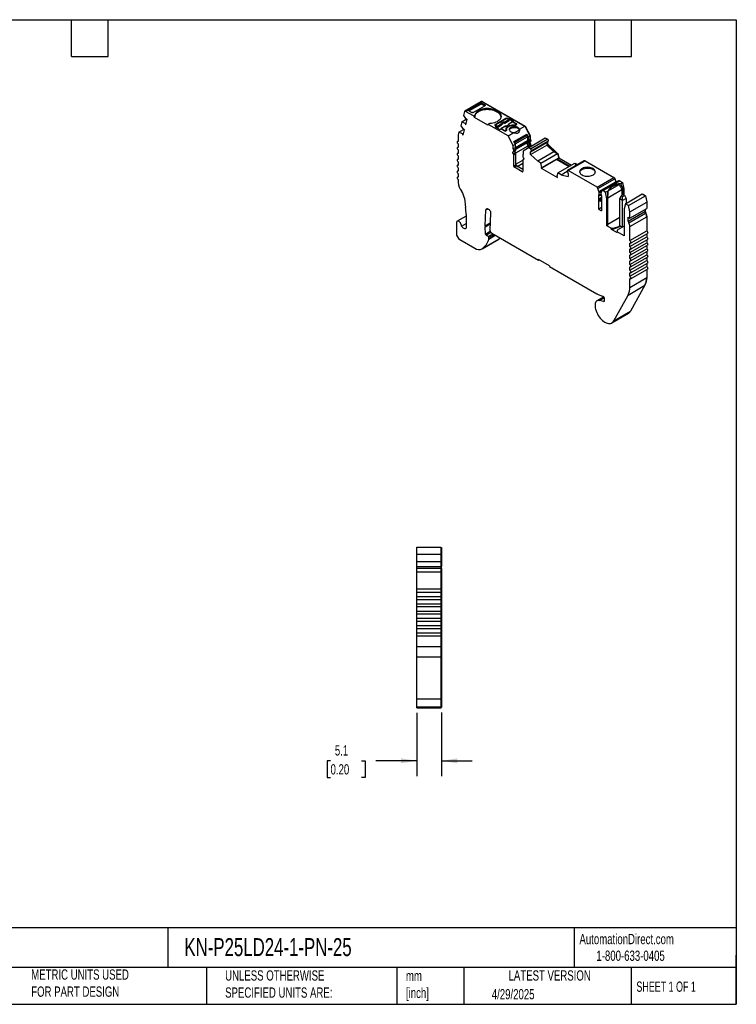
# Model space of a CAD drawing. Header units: millimetres. Extents: x 6 to 273, y 6 to 210.
# Tile 2 of 2: x 125 to 273, y 6 to 210. Entities that reach past the tile are written whole.
import ezdxf

# ---------------------------------------------------------------- set-up
doc = ezdxf.new("R2010")
doc.units = ezdxf.units.MM
doc.linetypes.add('SLD-Solid', pattern=[0])
doc.layers.add('DIMENSIONS', color=140, linetype='SLD-Solid', lineweight=25)
doc.layers.add('TEXT', color=140, linetype='SLD-Solid', lineweight=25)
doc.styles.add('SLDTEXTSTYLE0', font='TXT', dxfattribs={"width": 0.7})
doc.styles.add('SLDTEXTSTYLE1', font='TXT', dxfattribs={"width": 0.65})
doc.dimstyles.new('SLDDIMSTYLE1', dxfattribs={"dimtxt": 2.158008, "dimasz": 3.302, "dimexe": 0, "dimexo": 0.0625, "dimgap": 0.539502, "dimtad": 0, "dimtih": 1, "dimtoh": 1, "dimrnd": 1e-09, "dimzin": 12, "dimdsep": 46, "dimtxsty": 'SLDTEXTSTYLE0', "dimsah": 1, "dimcen": 0.09, "dimadec": 0, "dimazin": 3, "dimtfac": 1, "dimtmove": 0, "dimatfit": 0, "dimfxl": 0, "dimfrac": 2, "dimtolj": 1, "dimtzin": 12, "dimarcsym": 0})

# ---------------------------------------------------------------- blocks, each defined once
blk = doc.blocks.new('_D_3')
at = {"layer": 'DIMENSIONS'}
for p, q in [((207.17, 66.5), (207.17, 53.42)), ((212.22, 66.6), (212.22, 53.42)), ((189.35, 56.6), (188.62, 56.6)), ((188.62, 56.6), (188.62, 53.17)), ((195.76, 56.6), (196.48, 56.6)), ((196.48, 56.6), (196.48, 53.17)), ((207.17, 56.6), (198.68, 56.6)), ((212.22, 56.6), (218.57, 56.6)), ((188.62, 53.17), (189.35, 53.17)), ((196.48, 53.17), (195.76, 53.17))]:
    blk.add_line(p, q, dxfattribs=at)
for points in [[(207.17, 56.6), (203.87, 57.11), (203.87, 56.09)], [(212.22, 56.6), (215.53, 56.09), (215.53, 57.11)]]:
    blk.add_solid(points, dxfattribs=at)
at = {"layer": 'DIMENSIONS', "char_height": 2.117, "attachment_point": 1, "style": 'SLDTEXTSTYLE0'}
for s, insert in [('5.1', (190.24, 59.81)), ('0.20', (189.35, 55.9))]:
    blk.add_mtext(s, dxfattribs=dict(at, insert=insert))

msp = doc.modelspace()

# ---------------------------------------------------------------- linework, layer by layer
for p, q in [((220.494, 192.651), (217.029, 190.651)), ((217.179, 190.636), (220.644, 192.636)), ((220.318, 192.277), (217.908, 190.886)), ((217.908, 190.722), (220.331, 192.121)), ((218.763, 190.392), (221.173, 191.783)), ((220.331, 192.121), (220.318, 192.277)), ((221.174, 191.947), (220.602, 192.277)), ((220.602, 192.277), (220.614, 192.121)), ((220.614, 192.121), (221.186, 191.791)), ((220.644, 192.636), (229.425, 187.567)), ((220.715, 192.596), (220.75, 192.616)), ((220.75, 192.616), (229.5, 187.565)), ((221.186, 191.791), (221.174, 191.947)), ((216.413, 188.479), (217.329, 189.007)), ((216.974, 190.573), (216.761, 189.777)), ((216.761, 189.777), (217.347, 188.982)), ((218.833, 189.682), (217.179, 190.636)), ((217.347, 188.982), (217.388, 188.946)), ((217.388, 188.946), (217.504, 189.012)), ((217.562, 188.961), (217.477, 189.036)), ((217.908, 190.886), (217.896, 190.715)), ((217.908, 190.722), (218.48, 190.392)), ((219.153, 189.866), (218.833, 189.682)), ((218.833, 189.682), (218.974, 189.437)), ((218.974, 189.437), (219.146, 189.535)), ((218.974, 189.437), (221.727, 187.847)), ((225.536, 189.159), (223.309, 187.873)), ((225.607, 189.098), (223.415, 187.832)), ((223.78, 190.622), (223.497, 190.785)), ((223.497, 190.622), (223.497, 190.785)), ((223.497, 190.622), (223.78, 190.458)), ((223.78, 190.458), (223.78, 190.622)), ((225.536, 189.057), (225.536, 189.159)), ((226.035, 189.035), (225.819, 189.159)), ((225.819, 189.159), (225.819, 189.098)), ((225.819, 189.098), (226.108, 188.931)), ((226.247, 189.157), (226.035, 189.035)), ((226.035, 188.973), (226.035, 189.035)), ((226.122, 188.921), (226.247, 188.994)), ((227.195, 188.61), (226.247, 189.157)), ((226.247, 188.994), (226.247, 189.157)), ((226.247, 188.994), (227.054, 188.528)), ((216.413, 188.479), (216.194, 187.66)), ((216.194, 187.66), (216.78, 186.865)), ((217.118, 188.129), (216.413, 188.479)), ((217.118, 188.129), (217.379, 188.279)), ((217.16, 188.092), (217.118, 188.129)), ((217.16, 188.092), (217.36, 188.208)), ((217.175, 187.909), (217.299, 187.98)), ((217.175, 187.909), (217.26, 187.834)), ((217.26, 187.834), (217.562, 188.961)), ((221.727, 187.847), (221.869, 187.929)), ((222.189, 188.114), (221.869, 187.929)), ((221.869, 187.929), (222.025, 187.839)), ((225.961, 185.567), (222.025, 187.839)), ((223.309, 187.873), (223.309, 187.71)), ((223.309, 187.71), (223.371, 187.746)), ((223.309, 187.71), (223.525, 187.585)), ((223.525, 187.585), (223.312, 187.463)), ((223.312, 187.463), (224.261, 186.916)), ((223.371, 187.771), (223.371, 187.674)), ((223.704, 187.543), (223.415, 187.71)), ((223.415, 187.71), (223.415, 187.649)), ((223.454, 187.381), (223.525, 187.422)), ((223.525, 187.422), (223.525, 187.585)), ((223.781, 187.335), (223.525, 187.483)), ((223.704, 187.543), (224.491, 187.998)), ((224.561, 187.882), (223.774, 187.428)), ((223.781, 187.335), (223.774, 187.428)), ((223.781, 187.335), (224.646, 187.835)), ((224.261, 186.916), (224.473, 187.038)), ((224.473, 187.038), (225.218, 186.608)), ((225.278, 187.52), (224.49, 187.065)), ((225.328, 187.515), (224.54, 187.06)), ((225.218, 186.669), (224.54, 187.06)), ((225.32, 188.224), (226.185, 188.723)), ((225.321, 188.477), (226.108, 188.931)), ((225.408, 187.556), (225.382, 187.554)), ((226.178, 188.816), (225.391, 188.361)), ((226.895, 188.453), (226.107, 187.999)), ((226.945, 188.448), (226.157, 187.994)), ((226.178, 188.816), (226.185, 188.723)), ((226.945, 188.448), (227.622, 188.057)), ((226.983, 188.487), (227.195, 188.61)), ((227.728, 188.057), (226.983, 188.487)), ((226.983, 188.426), (226.983, 188.487)), ((227.347, 187.785), (227.347, 187.841)), ((227.516, 187.873), (227.622, 187.934)), ((227.516, 187.873), (227.516, 187.786)), ((227.587, 187.812), (227.728, 187.894)), ((227.622, 187.832), (227.622, 187.934)), ((227.666, 187.858), (227.666, 187.996)), ((227.666, 187.929), (227.728, 187.894)), ((227.728, 187.894), (227.728, 188.057)), ((228.31, 186.923), (229.425, 187.567)), ((229.425, 187.567), (230.491, 185.591)), ((229.444, 187.532), (229.5, 187.565)), ((229.5, 187.565), (230.526, 185.662)), ((215.693, 185.755), (215.693, 184.39)), ((215.847, 186.361), (215.701, 185.814)), ((215.847, 186.361), (216.762, 186.889)), ((216.551, 186.011), (215.847, 186.361)), ((216.551, 186.011), (216.811, 186.162)), ((216.592, 185.975), (216.551, 186.011)), ((216.592, 185.975), (216.792, 186.09)), ((216.608, 185.792), (216.731, 185.863)), ((216.608, 185.792), (216.692, 185.717)), ((216.692, 185.717), (216.994, 186.844)), ((216.78, 186.865), (216.821, 186.828)), ((216.821, 186.828), (216.937, 186.895)), ((216.994, 186.844), (216.91, 186.918)), ((225.218, 186.608), (225.218, 186.669)), ((225.43, 186.669), (225.536, 186.73)), ((225.43, 186.669), (225.43, 186.581)), ((225.501, 186.608), (225.642, 186.689)), ((225.536, 186.628), (225.536, 186.73)), ((225.595, 186.662), (225.595, 186.812)), ((225.68, 186.924), (225.68, 186.761)), ((225.68, 186.761), (225.682, 186.722)), ((225.699, 186.753), (225.699, 186.789)), ((225.961, 185.567), (227.182, 186.272)), ((227.026, 183.591), (225.961, 185.567)), ((227.179, 184.425), (229.831, 185.955)), ((227.259, 186.225), (228.295, 186.824)), ((227.279, 184.239), (229.831, 185.712)), ((227.445, 183.933), (229.996, 185.406)), ((229.831, 185.955), (230.138, 185.387)), ((229.831, 185.712), (229.831, 185.955)), ((229.831, 185.712), (229.996, 185.406)), ((229.996, 185.406), (229.996, 184.647)), ((230.138, 185.387), (230.491, 185.591)), ((230.138, 185.387), (230.138, 184.706)), ((230.166, 183.139), (233.631, 185.139)), ((230.47, 185.629), (230.526, 185.662)), ((230.491, 185.591), (230.491, 184.91)), ((230.491, 184.938), (230.526, 184.958)), ((230.526, 185.662), (230.526, 184.958)), ((233.631, 185.139), (234.069, 184.886)), ((233.733, 185.08), (233.768, 185.101)), ((233.768, 185.101), (234.175, 184.866)), ((215.693, 184.491), (215.543, 184.405)), ((215.693, 183.267), (215.543, 183.18)), ((215.693, 183.9), (215.693, 183.165)), ((227.026, 183.591), (227.486, 183.856)), ((227.026, 182.91), (227.026, 183.591)), ((227.026, 182.91), (227.486, 183.176)), ((227.132, 182.637), (227.592, 182.902)), ((227.486, 183.856), (227.179, 184.425)), ((227.486, 183.197), (229.996, 184.647)), ((227.486, 183.176), (227.486, 183.856)), ((227.551, 182.063), (230.102, 183.536)), ((227.561, 183.048), (230.102, 184.515)), ((227.592, 182.835), (230.102, 184.284)), ((227.592, 182.672), (227.592, 182.902)), ((230.166, 183.139), (229.1, 182.394)), ((230.102, 184.515), (230.102, 184.284)), ((230.102, 183.536), (230.102, 183.095)), ((230.138, 184.706), (230.491, 184.91)), ((230.159, 183.653), (230.512, 183.857)), ((230.604, 182.886), (230.166, 183.139)), ((230.202, 184.111), (230.556, 184.315)), ((230.244, 184.433), (230.597, 184.637)), ((230.244, 184.433), (230.244, 184.203)), ((230.244, 184.203), (230.597, 184.407)), ((230.244, 183.454), (230.597, 183.658)), ((230.244, 183.454), (230.244, 183.184)), ((230.536, 183.829), (230.59, 183.86)), ((230.585, 183.733), (230.633, 183.761)), ((230.588, 184.713), (230.633, 184.739)), ((230.597, 184.637), (230.597, 184.407)), ((230.597, 184.489), (230.633, 184.509)), ((230.597, 184.455), (230.612, 184.463)), ((230.597, 183.658), (230.597, 183.388)), ((230.604, 182.886), (234.069, 184.886)), ((230.604, 182.277), (234.069, 184.277)), ((230.604, 181.704), (233.963, 183.643)), ((230.633, 184.739), (230.633, 184.509)), ((230.633, 183.761), (230.633, 183.409)), ((230.754, 182.391), (234.219, 184.391)), ((230.816, 182.524), (234.281, 184.524)), ((233.963, 183.814), (234.069, 183.875)), ((233.963, 183.814), (233.963, 183.643)), ((233.963, 183.814), (235.922, 181.989)), ((233.963, 183.643), (235.44, 182.268)), ((234.069, 184.277), (234.069, 183.875)), ((234.069, 183.897), (234.104, 183.917)), ((236.028, 182.051), (234.069, 183.875)), ((234.104, 184.325), (234.104, 183.917)), ((234.104, 183.917), (236.123, 182.036)), ((234.131, 184.84), (234.175, 184.866)), ((234.271, 184.6), (234.316, 184.626)), ((215.693, 182.042), (215.543, 181.955)), ((215.693, 182.675), (215.693, 181.94)), ((215.693, 181.45), (215.693, 180.716)), ((227.048, 181.857), (227.507, 182.122)), ((227.091, 182.315), (227.551, 182.58)), ((227.132, 182.407), (227.592, 182.672)), ((227.132, 182.407), (227.132, 182.637)), ((227.132, 181.658), (227.592, 181.924)), ((227.132, 179.338), (227.132, 181.658)), ((227.592, 179.603), (227.592, 181.924)), ((228.994, 181.562), (228.994, 181.332)), ((229.1, 181.725), (229.056, 181.7)), ((229.1, 182.394), (229.1, 181.713)), ((230.604, 181.704), (230.604, 182.277)), ((230.604, 181.704), (232.081, 180.329)), ((235.44, 182.268), (232.081, 180.329)), ((232.725, 179.957), (236.19, 181.957)), ((232.955, 179.054), (236.42, 181.054)), ((235.922, 181.989), (235.44, 182.268)), ((235.922, 181.989), (236.028, 182.051)), ((236.028, 182.051), (236.19, 181.957)), ((236.088, 182.016), (236.123, 182.036)), ((236.102, 180.821), (236.42, 181.005)), ((236.123, 182.036), (236.246, 181.966)), ((236.19, 181.957), (236.42, 181.054)), ((236.195, 181.936), (236.246, 181.966)), ((236.246, 181.966), (236.455, 181.142)), ((236.405, 181.113), (236.455, 181.142)), ((236.42, 181.054), (236.42, 181.005)), ((236.42, 181.005), (236.455, 181.025)), ((239.015, 179.507), (236.42, 181.005)), ((236.455, 181.142), (236.455, 181.025)), ((236.455, 181.025), (239.05, 179.527)), ((215.693, 180.817), (215.543, 180.73)), ((215.693, 179.592), (215.543, 179.506)), ((215.693, 180.226), (215.693, 179.491)), ((215.693, 179.001), (215.693, 178.266)), ((227.132, 179.338), (227.592, 179.603)), ((227.274, 179.093), (227.733, 179.358)), ((228.853, 178.182), (227.274, 179.093)), ((227.592, 179.767), (228.994, 180.576)), ((228.994, 178.631), (227.733, 179.358)), ((227.875, 179.277), (228.994, 179.923)), ((228.994, 180.584), (228.994, 178.263)), ((229.197, 180.768), (229.035, 180.675)), ((229.079, 180.684), (229.188, 180.748)), ((232.725, 179.957), (232.081, 180.329)), ((232.955, 179.054), (232.725, 179.957)), ((232.813, 178.923), (235.96, 180.739)), ((232.813, 179.023), (232.813, 178.923)), ((232.813, 178.923), (236.171, 176.984)), ((232.955, 179.004), (236.102, 180.821)), ((232.955, 179.004), (232.955, 179.054)), ((235.96, 180.739), (238.555, 179.241)), ((235.96, 180.739), (235.96, 180.739)), ((236.102, 180.821), (238.696, 179.323)), ((236.26, 177.916), (239.725, 179.916)), ((241.697, 180.411), (238.232, 178.411)), ((238.382, 178.396), (241.847, 180.396)), ((239.725, 179.916), (239.889, 179.822)), ((239.782, 179.76), (239.889, 179.822)), ((239.782, 179.76), (240.177, 179.533)), ((239.782, 179.76), (240.351, 179.634)), ((239.846, 179.846), (239.881, 179.867)), ((239.881, 179.867), (240.004, 179.796)), ((240.457, 179.695), (239.889, 179.822)), ((241.847, 180.396), (247.788, 176.966)), ((241.918, 180.355), (241.953, 180.376)), ((241.953, 180.376), (247.894, 176.946)), ((215.693, 178.367), (215.543, 178.281)), ((215.693, 177.143), (215.543, 177.056)), ((215.693, 177.776), (215.693, 177.041)), ((228.853, 178.182), (228.994, 178.263)), ((236.26, 177.916), (236.03, 177.278)), ((236.03, 177.278), (236.03, 177.229)), ((236.171, 176.984), (236.171, 177.085)), ((236.906, 177.543), (236.26, 177.916)), ((236.906, 177.543), (238.17, 178.273)), ((236.906, 177.543), (238.382, 177.214)), ((244.323, 174.966), (238.382, 178.396)), ((238.382, 177.786), (238.382, 177.214)), ((244.323, 174.966), (247.788, 176.966)), ((247.85, 176.92), (247.894, 176.946)), ((215.693, 176.551), (215.693, 175.937)), ((244.516, 174.714), (247.98, 176.714)), ((244.714, 174.109), (248.178, 176.109)), ((248.833, 176.291), (245.368, 174.291)), ((245.518, 174.276), (248.983, 176.277)), ((246.651, 174.233), (248.874, 175.517)), ((247.968, 176.747), (248.022, 176.778)), ((247.98, 176.714), (248.178, 176.109)), ((248.022, 176.778), (248.22, 176.173)), ((248.168, 176.142), (248.22, 176.173)), ((248.206, 175.996), (248.247, 176.02)), ((248.247, 176.02), (248.247, 175.953)), ((248.983, 176.277), (249.554, 175.947)), ((249.054, 176.236), (249.089, 176.256)), ((249.089, 176.256), (249.606, 175.958)), ((249.142, 175.709), (249.554, 175.947)), ((249.554, 175.947), (249.838, 174.558)), ((249.557, 175.93), (249.606, 175.958)), ((249.606, 175.958), (249.873, 174.65)), ((216.952, 172.75), (217.215, 170.796)), ((244.714, 174.109), (244.516, 174.714)), ((244.605, 173.398), (244.605, 170.476)), ((244.739, 173.246), (244.864, 173.287)), ((244.747, 173.917), (245.331, 174.255)), ((244.747, 173.307), (244.747, 173.917)), ((244.747, 173.307), (245.127, 173.527)), ((244.871, 173.277), (245.16, 173.444)), ((245.242, 172.852), (244.959, 172.689)), ((245.326, 174.246), (245.128, 173.87)), ((245.242, 173.192), (245.242, 170.108)), ((246.089, 173.947), (245.518, 174.276)), ((246.089, 173.947), (246.6, 174.242)), ((246.373, 172.558), (246.089, 173.947)), ((246.571, 172.814), (249.456, 174.479)), ((249.025, 172.578), (249.328, 173.232)), ((249.732, 173.465), (249.328, 173.232)), ((249.328, 173.232), (249.59, 173.08)), ((249.456, 174.479), (249.456, 173.306)), ((249.59, 173.08), (249.994, 173.313)), ((249.59, 172.252), (249.59, 173.08)), ((249.994, 173.313), (249.732, 173.465)), ((249.736, 174.5), (249.838, 174.558)), ((249.736, 174.5), (249.736, 173.462)), ((249.825, 174.622), (249.873, 174.65)), ((249.838, 174.558), (249.838, 173.404)), ((249.873, 174.65), (249.873, 173.383)), ((249.994, 173.313), (250.298, 172.66)), ((250.191, 171.579), (253.656, 173.579)), ((250.828, 171.211), (254.293, 173.211)), ((253.656, 173.579), (254.293, 173.211)), ((253.781, 173.507), (253.817, 173.527)), ((253.817, 173.527), (254.345, 173.222)), ((254.293, 173.211), (254.568, 171.864)), ((254.296, 173.194), (254.345, 173.222)), ((254.345, 173.222), (254.604, 171.955)), ((244.605, 170.476), (245.242, 170.843)), ((244.959, 172.1), (245.242, 172.263)), ((246.373, 172.558), (246.574, 172.674)), ((246.373, 167.006), (246.373, 172.558)), ((246.574, 167.122), (246.574, 172.674)), ((249.59, 172.252), (249.025, 172.578)), ((249.025, 167.067), (249.025, 172.578)), ((250.298, 172.66), (249.59, 172.252)), ((249.59, 166.781), (249.59, 172.252)), ((250.191, 171.579), (249.909, 170.523)), ((250.828, 171.211), (250.191, 171.579)), ((250.298, 172.66), (250.298, 171.64)), ((251.104, 169.864), (250.828, 171.211)), ((251.104, 169.864), (254.568, 171.864)), ((254.556, 171.927), (254.604, 171.955)), ((254.568, 171.864), (254.568, 170.603)), ((254.568, 170.766), (254.604, 170.786)), ((254.604, 171.955), (254.604, 170.786)), ((217.314, 169.033), (215.462, 167.964)), ((217.314, 169.38), (217.314, 166.538)), ((221.235, 167.021), (221.41, 170.276)), ((221.41, 170.276), (221.844, 170.526)), ((222.363, 169.64), (222.241, 166.134)), ((244.605, 170.476), (245.242, 170.108)), ((249.025, 168.7), (246.574, 167.285)), ((249.909, 170.523), (249.909, 164.965)), ((250.75, 167.99), (254.215, 169.99)), ((250.75, 168.807), (251.104, 168.602)), ((250.75, 167.99), (250.75, 168.807)), ((250.866, 167.621), (254.33, 169.622)), ((251.097, 166.884), (254.561, 168.885)), ((251.104, 168.602), (254.568, 170.603)), ((251.104, 168.602), (251.104, 169.864)), ((254.215, 170.399), (254.215, 169.99)), ((254.215, 170.072), (254.25, 170.092)), ((254.25, 170.419), (254.25, 170.092)), ((254.333, 169.618), (254.389, 169.65)), ((254.558, 168.964), (254.597, 168.987)), ((254.561, 168.885), (254.561, 165.952)), ((254.597, 168.987), (254.597, 165.93)), ((215.306, 167.621), (215.306, 165.416)), ((216.365, 166.955), (217.314, 167.503)), ((221.235, 167.021), (222.293, 167.632)), ((221.235, 166.82), (222.286, 167.426)), ((221.315, 165.31), (221.235, 166.82)), ((246.373, 167.006), (246.574, 167.122)), ((247.257, 166.495), (246.373, 167.006)), ((247.71, 166.495), (248.813, 166.863)), ((248.813, 166.699), (247.71, 166.332)), ((249.909, 166.965), (248.459, 166.128)), ((248.813, 166.863), (249.095, 167.026)), ((249.095, 166.863), (248.813, 166.699)), ((248.813, 166.699), (248.813, 166.863)), ((249.025, 167.189), (248.919, 167.128)), ((249.095, 167.026), (248.919, 167.128)), ((249.095, 166.863), (249.095, 167.026)), ((249.484, 166.72), (249.095, 166.944)), ((251.097, 163.952), (251.097, 166.884)), ((221.315, 165.31), (222.293, 165.874)), ((221.456, 165.075), (222.436, 165.641)), ((221.873, 164.835), (221.456, 165.075)), ((221.873, 164.835), (222.815, 165.378)), ((221.984, 164.29), (223.342, 165.074)), ((222.013, 164.572), (223.113, 165.207)), ((222.241, 166.134), (222.241, 166.102)), ((222.594, 165.506), (232.271, 159.919)), ((247.257, 166.332), (247.257, 166.495)), ((247.257, 166.495), (247.71, 166.495)), ((247.257, 166.332), (248.459, 165.638)), ((247.71, 166.332), (247.257, 166.332)), ((247.71, 166.495), (247.71, 166.332)), ((248.459, 166.128), (248.459, 165.801)), ((248.459, 165.801), (248.459, 165.638)), ((249.909, 164.965), (248.459, 165.801)), ((251.097, 163.952), (254.561, 165.952)), ((251.104, 162.723), (254.568, 164.724)), ((251.254, 163.443), (254.718, 165.444)), ((254.568, 165.357), (254.568, 164.724)), ((254.597, 165.373), (254.597, 164.705)), ((216.013, 164.191), (219.107, 162.405)), ((220.607, 162.257), (224.072, 164.257)), ((220.688, 162.308), (224.153, 164.309)), ((221.984, 164.29), (222.013, 164.572)), ((224.153, 164.309), (224.072, 164.257)), ((224.371, 164.48), (224.153, 164.309)), ((251.104, 161.499), (254.568, 163.499)), ((251.104, 162.723), (251.104, 163.458)), ((251.254, 162.219), (254.718, 164.219)), ((251.254, 160.994), (254.718, 162.994)), ((254.568, 164.132), (254.568, 163.499)), ((254.568, 162.907), (254.568, 162.274)), ((254.597, 164.148), (254.597, 163.48)), ((254.597, 162.924), (254.597, 162.255)), ((251.104, 160.274), (254.568, 162.274)), ((251.104, 161.499), (251.104, 162.233)), ((251.104, 159.049), (254.568, 161.049)), ((251.104, 160.274), (251.104, 161.009)), ((251.254, 159.769), (254.718, 161.769)), ((251.254, 158.544), (254.718, 160.544)), ((254.568, 161.683), (254.568, 161.049)), ((254.597, 161.699), (254.597, 161.031)), ((234.534, 158.776), (232.271, 160.083)), ((232.271, 160.083), (232.271, 159.919)), ((232.271, 159.919), (232.416, 159.999)), ((234.534, 158.776), (234.534, 158.613)), ((234.534, 158.613), (244.305, 152.972)), ((251.104, 157.824), (254.568, 159.824)), ((251.104, 159.049), (251.104, 159.784)), ((251.104, 156.599), (254.568, 158.599)), ((251.104, 157.824), (251.104, 158.559)), ((251.254, 157.319), (254.718, 159.319)), ((254.568, 160.458), (254.568, 159.824)), ((254.568, 159.233), (254.568, 158.599)), ((254.597, 160.474), (254.597, 159.806)), ((254.597, 159.249), (254.597, 158.581)), ((251.104, 156.599), (251.104, 157.334)), ((251.254, 156.094), (254.718, 158.095)), ((254.568, 158.008), (254.568, 156.314)), ((254.597, 158.024), (254.597, 156.164)), ((250.747, 152.732), (254.212, 154.732)), ((251.104, 154.313), (254.568, 156.314)), ((251.104, 154.313), (251.104, 156.109)), ((254.212, 154.732), (251.233, 149.387)), ((254.565, 156.146), (254.597, 156.164)), ((244.41, 152.921), (245.611, 152.436)), ((247.768, 147.387), (250.747, 152.732)), ((243.934, 150.743), (243.934, 150.422)), ((245.705, 152.359), (244.298, 151.546)), ((244.854, 151.596), (245.773, 152.126)), ((245.668, 151.377), (244.854, 151.596)), ((245.668, 151.377), (245.768, 151.435)), ((245.773, 152.18), (245.773, 151.475)), ((247.38, 146.982), (250.845, 148.982)), ((247.768, 147.387), (251.233, 149.387)), ((207.173, 100.717), (212.073, 100.717)), ((207.173, 99.261), (207.173, 100.717)), ((212.073, 100.717), (212.073, 99.261)), ((212.073, 100.617), (212.223, 100.617)), ((212.223, 100.617), (212.223, 99.248)), ((207.173, 99.261), (212.073, 99.261)), ((207.173, 97.717), (207.173, 99.261)), ((207.173, 97.717), (212.073, 97.717)), ((207.173, 96.717), (207.173, 97.717)), ((212.073, 99.261), (212.073, 97.717)), ((212.073, 99.248), (212.223, 99.248)), ((212.073, 97.817), (212.223, 97.817)), ((212.073, 97.717), (212.073, 96.717)), ((212.223, 99.248), (212.223, 97.817)), ((212.223, 97.817), (212.223, 96.717)), ((207.173, 96.717), (212.073, 96.717)), ((207.173, 96.347), (207.173, 96.717)), ((207.173, 96.347), (212.073, 96.347)), ((207.173, 95.608), (207.173, 96.347)), ((207.173, 95.608), (212.073, 95.608)), ((207.173, 92.017), (207.173, 95.608)), ((212.073, 96.717), (212.073, 96.347)), ((212.073, 96.717), (212.223, 96.717)), ((212.073, 96.347), (212.073, 95.608)), ((212.073, 96.273), (212.223, 96.273)), ((212.073, 95.608), (212.073, 92.017)), ((212.073, 95.608), (212.223, 95.608)), ((212.223, 96.273), (212.223, 96.717)), ((212.223, 96.273), (212.223, 95.608)), ((212.223, 95.608), (212.223, 79.905)), ((212.073, 92.017), (207.173, 92.017)), ((207.173, 91.417), (207.173, 92.017)), ((212.073, 92.017), (212.073, 91.417)), ((207.173, 91.417), (212.073, 91.417)), ((207.173, 90.517), (207.173, 91.417)), ((207.173, 90.517), (212.073, 90.517)), ((207.173, 89.917), (207.173, 90.517)), ((207.173, 89.917), (212.073, 89.917)), ((207.173, 89.017), (207.173, 89.917)), ((212.073, 91.417), (212.073, 90.517)), ((212.073, 90.517), (212.073, 89.917)), ((212.073, 89.917), (212.073, 89.017)), ((207.173, 89.017), (212.073, 89.017)), ((207.173, 88.417), (207.173, 89.017)), ((207.173, 88.417), (212.073, 88.417)), ((207.173, 87.517), (207.173, 88.417)), ((207.173, 87.517), (212.073, 87.517)), ((207.173, 86.917), (207.173, 87.517)), ((212.073, 89.017), (212.073, 88.417)), ((212.073, 88.417), (212.073, 87.517)), ((212.073, 87.517), (212.073, 86.917)), ((207.173, 86.917), (212.073, 86.917)), ((207.173, 86.017), (207.173, 86.917)), ((207.173, 86.017), (212.073, 86.017)), ((207.173, 85.417), (207.173, 86.017)), ((207.173, 85.417), (212.073, 85.417)), ((207.173, 84.517), (207.173, 85.417)), ((212.073, 86.917), (212.073, 86.017)), ((212.073, 86.017), (212.073, 85.417)), ((212.073, 85.417), (212.073, 84.517)), ((207.173, 84.517), (212.073, 84.517)), ((207.173, 83.917), (207.173, 84.517)), ((207.173, 83.917), (212.073, 83.917)), ((207.173, 83.017), (207.173, 83.917)), ((212.073, 84.517), (212.073, 83.917)), ((212.073, 83.917), (212.073, 83.017)), ((207.173, 83.017), (212.073, 83.017)), ((207.173, 82.417), (207.173, 83.017)), ((207.173, 82.417), (212.073, 82.417)), ((207.173, 80.217), (207.173, 82.417)), ((212.073, 83.017), (212.073, 82.417)), ((212.073, 82.417), (212.073, 80.217)), ((207.173, 80.217), (212.073, 80.217)), ((207.173, 78.029), (207.173, 80.217)), ((212.073, 80.217), (212.073, 78.029)), ((212.073, 79.905), (212.223, 79.905)), ((212.223, 79.905), (212.223, 78.072)), ((207.173, 78.029), (212.073, 78.029)), ((207.173, 69.377), (207.173, 78.029)), ((212.073, 78.072), (212.223, 78.072)), ((212.073, 78.029), (212.073, 69.377)), ((212.223, 78.072), (212.223, 69.421)), ((207.173, 69.377), (212.073, 69.377)), ((207.173, 67.769), (207.173, 69.377)), ((212.073, 69.421), (212.223, 69.421)), ((212.073, 69.377), (212.073, 67.769)), ((212.223, 69.421), (212.223, 67.869)), ((207.173, 67.769), (212.073, 67.769)), ((207.173, 67.506), (207.173, 67.769)), ((207.173, 67.506), (212.073, 67.506)), ((207.173, 67.506), (212.073, 67.506)), ((212.073, 67.869), (212.223, 67.869)), ((212.073, 67.769), (212.073, 67.506)), ((212.073, 67.606), (212.223, 67.606)), ((212.073, 67.606), (212.223, 67.606)), ((212.223, 67.869), (212.223, 67.606))]:
    msp.add_line(p, q)
at = {"flags": 128}
for points in [[(219.144, 189.581), (219.157, 189.73), (219.214, 189.923), (219.314, 190.109), (219.456, 190.286), (219.637, 190.451), (219.854, 190.6), (220.104, 190.732), (220.382, 190.843), (220.682, 190.932), (221.001, 190.997), (221.331, 191.038), (221.668, 191.053), (222.005, 191.042), (222.337, 191.005), (222.658, 190.944), (222.962, 190.858), (223.243, 190.75), (223.497, 190.622)], [(223.497, 190.785), (223.241, 190.915), (222.957, 191.023), (222.65, 191.109), (222.327, 191.17), (221.992, 191.206), (221.651, 191.216), (221.312, 191.2), (220.979, 191.157), (220.659, 191.089), (220.358, 190.998), (220.08, 190.884), (219.831, 190.749), (219.616, 190.597), (219.437, 190.429), (219.299, 190.25), (219.204, 190.061), (219.153, 189.866)], [(217.179, 190.636), (217.145, 190.653), (217.111, 190.663), (217.079, 190.665), (217.05, 190.66), (217.024, 190.648), (217.003, 190.629), (216.986, 190.604), (216.974, 190.573)], [(223.78, 190.622), (224.005, 190.474), (224.193, 190.31), (224.341, 190.133), (224.448, 189.946), (224.51, 189.752), (224.527, 189.556), (224.498, 189.36), (224.425, 189.168), (224.308, 188.983), (224.149, 188.809), (223.951, 188.649), (223.718, 188.505), (223.454, 188.381), (223.164, 188.278), (222.853, 188.198), (222.526, 188.143), (222.189, 188.114)], [(224.54, 187.06), (224.527, 187.066), (224.515, 187.069), (224.503, 187.069), (224.493, 187.066), (224.484, 187.06), (224.477, 187.051), (224.472, 187.04), (224.472, 187.037)], [(224.491, 187.998), (224.507, 188.091), (224.555, 188.181), (224.632, 188.263), (224.735, 188.336), (224.861, 188.395), (225.004, 188.44), (225.159, 188.467), (225.321, 188.477)], [(224.646, 187.835), (224.643, 187.87), (224.64, 187.898)], [(224.7, 187.911), (224.701, 187.902), (224.701, 187.896)], [(225.214, 188.192), (225.213, 188.2), (225.213, 188.207)], [(225.317, 188.289), (225.319, 188.252), (225.32, 188.224)], [(226.157, 187.994), (226.141, 187.9), (226.093, 187.811), (226.017, 187.728), (225.913, 187.655), (225.788, 187.596), (225.645, 187.552), (225.489, 187.524), (225.328, 187.515)], [(225.593, 186.828), (225.578, 186.979), (225.607, 187.128), (225.679, 187.273), (225.792, 187.409), (225.943, 187.532), (226.127, 187.638), (226.34, 187.726), (226.576, 187.791), (226.827, 187.833), (227.086, 187.849), (227.347, 187.841)], [(225.699, 186.789), (225.68, 186.937), (225.706, 187.084), (225.775, 187.227), (225.885, 187.361), (226.033, 187.482), (226.214, 187.587), (226.424, 187.672), (226.656, 187.735), (226.903, 187.775), (227.158, 187.79), (227.414, 187.78)], [(226.001, 187.898), (226, 187.899), (225.999, 187.901), (225.999, 187.902), (226, 187.902), (226.002, 187.902), (226.005, 187.901)], [(228.31, 186.923), (228.271, 187.046), (228.189, 187.162), (228.067, 187.266), (227.911, 187.353), (227.727, 187.42), (227.523, 187.464), (227.308, 187.482), (227.092, 187.475), (226.882, 187.441), (226.689, 187.384), (226.52, 187.305), (226.383, 187.208), (226.284, 187.096), (226.227, 186.975), (226.214, 186.85), (226.246, 186.726), (226.321, 186.609), (226.437, 186.502), (226.588, 186.412), (226.768, 186.342), (226.969, 186.295), (227.182, 186.272)], [(226.222, 186.795), (226.25, 186.874), (226.329, 186.99), (226.448, 187.095), (226.601, 187.184), (226.783, 187.252), (226.985, 187.298), (227.199, 187.318), (227.415, 187.313), (227.626, 187.282), (227.82, 187.227), (227.991, 187.15), (228.131, 187.054), (228.234, 186.944), (228.295, 186.824)], [(215.693, 184.39), (215.612, 184.418), (215.543, 184.405), (215.497, 184.352), (215.481, 184.267), (215.497, 184.164), (215.543, 184.058), (215.612, 183.966), (215.693, 183.9)], [(215.693, 183.165), (215.612, 183.193), (215.543, 183.18), (215.497, 183.127), (215.481, 183.043), (215.497, 182.94), (215.543, 182.834), (215.612, 182.741), (215.693, 182.675)], [(230.159, 184.102), (230.107, 184.095), (230.066, 184.065), (230.04, 184.016), (230.031, 183.951), (230.04, 183.876), (230.066, 183.797), (230.107, 183.72), (230.159, 183.653)], [(234.072, 184.306), (234.071, 184.3), (234.069, 184.277)], [(215.693, 181.94), (215.612, 181.969), (215.543, 181.955), (215.497, 181.902), (215.481, 181.818), (215.497, 181.715), (215.543, 181.609), (215.612, 181.516), (215.693, 181.45)], [(227.048, 181.857), (226.995, 181.924), (226.955, 182.001), (226.929, 182.08), (226.92, 182.155), (226.929, 182.22), (226.955, 182.269), (226.995, 182.299), (227.048, 182.306)], [(229.079, 181.133), (229.131, 181.066), (229.172, 180.989), (229.197, 180.91), (229.206, 180.835), (229.197, 180.77), (229.172, 180.721), (229.131, 180.692), (229.079, 180.684)], [(215.693, 180.716), (215.612, 180.744), (215.543, 180.73), (215.497, 180.677), (215.481, 180.593), (215.497, 180.49), (215.543, 180.384), (215.612, 180.291), (215.693, 180.226)], [(215.693, 179.491), (215.612, 179.519), (215.543, 179.506), (215.497, 179.453), (215.481, 179.368), (215.497, 179.265), (215.543, 179.159), (215.612, 179.066), (215.693, 179.001)], [(241.229, 177.508), (241.431, 177.409), (241.658, 177.331), (241.904, 177.276), (242.162, 177.244), (242.426, 177.238), (242.689, 177.257), (242.942, 177.3), (243.179, 177.367), (243.394, 177.456), (243.581, 177.564), (243.735, 177.688), (243.851, 177.825), (243.926, 177.971), (243.959, 178.123), (243.948, 178.275), (243.894, 178.424), (243.798, 178.567), (243.662, 178.698), (243.492, 178.814), (243.29, 178.913), (243.063, 178.991), (242.817, 179.046), (242.558, 179.077), (242.294, 179.084), (242.032, 179.065), (241.779, 179.021), (241.541, 178.954), (241.326, 178.866), (241.139, 178.758), (240.986, 178.634), (240.87, 178.497), (240.794, 178.35), (240.762, 178.199), (240.773, 178.047), (240.827, 177.897), (240.923, 177.755), (241.058, 177.624), (241.229, 177.508)], [(240.767, 178.079), (240.794, 178.187), (240.87, 178.333), (240.986, 178.47), (241.139, 178.595), (241.326, 178.702), (241.541, 178.791), (241.779, 178.858), (242.032, 178.902), (242.294, 178.92), (242.558, 178.914), (242.817, 178.883), (243.063, 178.827), (243.29, 178.749), (243.492, 178.651), (243.662, 178.534), (243.798, 178.403), (243.894, 178.261), (243.948, 178.112), (243.954, 178.079)], [(215.693, 178.266), (215.612, 178.294), (215.543, 178.281), (215.497, 178.228), (215.481, 178.143), (215.497, 178.04), (215.543, 177.934), (215.612, 177.842), (215.693, 177.776)], [(215.693, 177.041), (215.612, 177.069), (215.543, 177.056), (215.497, 177.003), (215.481, 176.919), (215.497, 176.816), (215.543, 176.71), (215.612, 176.617), (215.693, 176.551)], [(221.41, 170.276), (221.437, 170.4), (221.494, 170.494), (221.577, 170.551), (221.681, 170.569), (221.799, 170.545), (221.923, 170.481), (222.044, 170.381), (222.155, 170.253), (222.247, 170.105), (222.316, 169.946), (222.355, 169.788), (222.363, 169.64)], [(216.365, 166.955), (216.36, 167.109), (216.323, 167.276), (216.257, 167.446), (216.164, 167.607), (216.052, 167.75), (215.926, 167.867), (215.794, 167.949), (215.666, 167.993), (215.547, 167.995), (215.447, 167.955), (215.37, 167.876), (215.322, 167.762), (215.306, 167.621)], [(216.365, 166.955), (216.476, 166.807), (216.6, 166.68), (216.73, 166.577), (216.863, 166.504), (216.992, 166.462), (217.114, 166.454), (217.222, 166.479), (217.314, 166.538)], [(254.561, 165.952), (254.644, 165.889), (254.715, 165.796), (254.763, 165.69), (254.781, 165.585), (254.765, 165.499), (254.72, 165.444), (254.718, 165.444)], [(254.568, 164.724), (254.65, 164.658), (254.718, 164.565), (254.764, 164.459), (254.781, 164.356), (254.764, 164.272), (254.718, 164.219), (254.718, 164.219)], [(251.104, 163.458), (251.186, 163.43), (251.255, 163.444), (251.301, 163.499), (251.316, 163.585), (251.298, 163.689), (251.25, 163.796), (251.179, 163.889), (251.097, 163.952)], [(251.104, 162.233), (251.185, 162.205), (251.254, 162.219), (251.3, 162.271), (251.316, 162.356), (251.3, 162.459), (251.254, 162.565), (251.185, 162.658), (251.104, 162.723)], [(254.568, 163.499), (254.65, 163.433), (254.718, 163.34), (254.764, 163.234), (254.781, 163.131), (254.764, 163.047), (254.718, 162.994), (254.718, 162.994)], [(251.104, 161.009), (251.185, 160.98), (251.254, 160.994), (251.3, 161.047), (251.316, 161.131), (251.3, 161.234), (251.254, 161.34), (251.185, 161.433), (251.104, 161.499)], [(254.568, 162.274), (254.65, 162.208), (254.718, 162.116), (254.764, 162.01), (254.781, 161.906), (254.764, 161.822), (254.718, 161.769), (254.718, 161.769)], [(254.568, 161.049), (254.65, 160.984), (254.718, 160.891), (254.764, 160.785), (254.781, 160.682), (254.764, 160.597), (254.718, 160.544), (254.718, 160.544)], [(251.104, 159.784), (251.185, 159.756), (251.254, 159.769), (251.3, 159.822), (251.316, 159.906), (251.3, 160.009), (251.254, 160.115), (251.185, 160.208), (251.104, 160.274)], [(251.104, 158.559), (251.185, 158.531), (251.254, 158.544), (251.3, 158.597), (251.316, 158.681), (251.3, 158.785), (251.254, 158.891), (251.185, 158.983), (251.104, 159.049)], [(254.568, 159.824), (254.65, 159.759), (254.718, 159.666), (254.764, 159.56), (254.781, 159.457), (254.764, 159.372), (254.718, 159.319), (254.718, 159.319)], [(254.568, 158.599), (254.65, 158.534), (254.718, 158.441), (254.764, 158.335), (254.781, 158.232), (254.764, 158.148), (254.718, 158.095), (254.718, 158.095)], [(251.104, 157.334), (251.185, 157.306), (251.254, 157.319), (251.3, 157.372), (251.316, 157.457), (251.3, 157.56), (251.254, 157.666), (251.185, 157.759), (251.104, 157.824)], [(251.104, 156.109), (251.185, 156.081), (251.254, 156.094), (251.3, 156.147), (251.316, 156.232), (251.3, 156.335), (251.254, 156.441), (251.185, 156.534), (251.104, 156.599)], [(244.854, 151.596), (244.663, 151.627), (244.486, 151.615), (244.327, 151.562), (244.191, 151.467), (244.081, 151.333), (244, 151.165), (243.951, 150.967), (243.934, 150.743)], [(243.934, 150.422), (243.971, 150.114), (244.039, 149.797), (244.135, 149.474), (244.26, 149.151), (244.41, 148.833), (244.584, 148.525), (244.779, 148.23), (244.992, 147.955), (245.219, 147.703), (245.458, 147.477), (245.705, 147.282), (245.955, 147.121), (246.205, 146.995), (246.451, 146.907), (246.689, 146.859), (246.916, 146.85), (247.128, 146.881), (247.322, 146.952), (247.495, 147.061), (247.645, 147.207), (247.768, 147.387)], [(245.773, 151.475), (245.771, 151.449), (245.765, 151.426), (245.756, 151.407), (245.744, 151.392), (245.728, 151.381), (245.71, 151.375), (245.69, 151.374), (245.668, 151.377)]]:
    msp.add_lwpolyline(points, dxfattribs=at)
for centre, radius, start, end in [((220.556, 192.512), 0.152, 54.67242, 114.01713), ((220.69, 192.53), 0.105, 55.11342, 108.84061), ((217.555, 188.87), 0.183, 115.12624, 155.59989), ((223.226, 189.262), 1.319, 10.37383, 65.14176), ((225.678, 188.886), 0.307, 62.61019, 117.39004), ((225.713, 188.893), 0.231, 62.60968, 117.39033), ((217.701, 188.047), 0.543, 175.18863, 194.67865), ((223.34, 187.792), 0.0873, 110.78234, 249.21697), ((223.438, 187.771), 0.0655, 110.78342, 249.21658), ((223.62, 187.413), 0.155, 5.689, 57.19914), ((224.407, 187.867), 0.155, 5.689, 57.19914), ((224.532, 187.945), 0.118, 336.66803, 18.17485), ((225.202, 187.634), 0.573, 88.8448, 151.14982), ((225.202, 187.621), 0.571, 88.81365, 151.18098), ((224.994, 187.906), 0.5, 49.88215, 58.74261), ((225.299, 187.476), 0.0484, 53.10272, 115.58683), ((225.237, 188.346), 0.155, 5.689, 57.19914), ((226.235, 186.753), 0.662, 133.63367, 169.50468), ((226.128, 187.953), 0.0497, 54.01601, 114.69586), ((226.024, 188.8), 0.155, 5.689, 57.19914), ((226.915, 188.408), 0.0498, 54.01819, 114.67136), ((227.377, 188.139), 0.3, 264.14932, 297.63517), ((227.447, 188.079), 0.301, 263.66395, 297.59721), ((227.599, 187.996), 0.0655, 290.78342, 69.21658), ((227.697, 187.975), 0.0873, 290.78342, 69.21658), ((215.923, 185.757), 0.23, 165.5728, 180.51002), ((217.133, 185.929), 0.543, 175.18863, 194.67865), ((216.988, 186.753), 0.183, 115.12624, 155.59989), ((225.324, 186.874), 0.231, 242.60968, 297.39033), ((225.36, 186.881), 0.307, 242.60968, 297.39033), ((225.501, 186.816), 0.0925, 292.32046, 7.67416), ((225.608, 186.775), 0.0919, 292.11223, 9.11012), ((230.319, 184.723), 0.313, 2.93516, 48.6761), ((226.672, 182.616), 0.46, 2.63929, 39.77207), ((227.132, 182.881), 0.46, 2.63929, 39.77207), ((230.526, 184.004), 0.631, 163.89124, 227.81639), ((229.971, 184.517), 0.132, 358.80812, 78.781), ((229.784, 184.412), 0.46, 2.63929, 39.77207), ((230.16, 184.187), 0.0853, 269.39187, 10.36541), ((229.933, 183.439), 0.311, 2.82615, 43.43124), ((230.782, 184.146), 0.395, 168.79207, 226.95594), ((231.049, 184.292), 0.631, 184.99497, 223.2821), ((230.137, 184.616), 0.46, 2.63929, 39.77207), ((230.286, 183.643), 0.311, 2.82615, 43.43124), ((230.498, 184.396), 0.0995, 305.30553, 6.00656), ((230.477, 183.753), 0.156, 2.82615, 43.43124), ((230.355, 182.497), 0.462, 3.31183, 57.34185), ((230.583, 184.504), 0.0497, 305.30549, 6.00642), ((233.82, 184.497), 0.462, 3.31183, 57.34185), ((234.008, 184.606), 0.309, 3.66321, 57.31744), ((234.135, 184.511), 0.147, 304.97559, 4.81182), ((234.216, 184.62), 0.101, 309.73048, 3.35052), ((227.048, 182.391), 0.0853, 269.39187, 10.36541), ((226.821, 181.643), 0.311, 2.82615, 43.43124), ((227.776, 182.411), 0.395, 168.79207, 226.95594), ((227.281, 181.908), 0.311, 2.82615, 43.43124), ((227.493, 182.662), 0.0995, 305.30553, 6.00656), ((229.124, 181.583), 0.132, 100.54678, 189.25188), ((229.305, 181.347), 0.311, 182.82617, 223.43125), ((230.688, 182.292), 0.0853, 89.39191, 190.36556), ((230.691, 182.504), 0.127, 268.99867, 8.94256), ((227.439, 179.352), 0.307, 182.60547, 237.39446), ((227.899, 179.617), 0.307, 182.60547, 237.39446), ((229.078, 180.599), 0.0853, 89.39189, 190.36549), ((232.851, 178.769), 0.258, 66.27351, 98.43156), ((241.76, 180.277), 0.148, 53.7749, 114.91465), ((241.894, 180.291), 0.104, 54.948, 109.00603), ((228.908, 178.249), 0.0873, 230.79673, 9.21404), ((235.591, 176.658), 0.72, 36.36265, 52.48577), ((238.3, 178.295), 0.13, 50.53352, 187.51657), ((238.639, 178.308), 0.47, 183.58113, 223.34781), ((238.071, 177.771), 0.311, 2.82602, 43.43139), ((247.536, 176.575), 0.466, 17.37948, 57.20936), ((247.726, 176.685), 0.311, 17.37948, 57.20936), ((218.729, 176.069), 3.039, 182.4814, 217.92839), ((244.071, 174.575), 0.466, 17.37948, 57.20936), ((249.003, 173.014), 2.699, 87.05255, 152.94206), ((248.981, 172.763), 2.755, 92.23995, 147.75467), ((247.579, 175.906), 0.633, 2.37491, 18.71257), ((247.748, 176.012), 0.499, 0.8303, 18.78064), ((248.895, 176.155), 0.15, 54.11349, 114.57605), ((249.03, 176.172), 0.103, 54.5877, 109.36634), ((213.777, 172.253), 3.213, 8.88871, 37.31958), ((242.819, 171.692), 2.471, 38.9852, 43.68577), ((244.123, 173.908), 0.623, 0.8303, 18.78064), ((244.518, 173.305), 0.228, 345.18214, 0.53777), ((245.647, 173.689), 0.55, 160.80933, 213.10353), ((244.816, 173.179), 0.426, 1.80593, 29.5155), ((245.435, 174.178), 0.129, 49.84537, 148.15386), ((206.694, 169.351), 10.619, 0.15237, 7.81792), ((244.393, 172.395), 0.638, 332.50833, 27.49167), ((254.946, 170.017), 0.732, 182.09691, 212.70477), ((255.128, 170.124), 0.878, 182.09691, 212.70477), ((253.099, 168.831), 1.463, 2.09691, 32.70477), ((253.281, 168.938), 1.317, 2.09691, 32.70477), ((223.121, 166.922), 1.889, 177.01428, 183.11524), ((251.481, 168.017), 0.732, 182.09691, 212.70477), ((249.634, 166.831), 1.463, 2.09691, 32.70477), ((216.841, 165.486), 1.537, 182.60549, 237.39453), ((221.624, 165.336), 0.31, 184.83516, 237.24431), ((221.712, 164.58), 0.301, 358.50881, 57.79412), ((223.012, 166.156), 0.773, 184.0103, 237.29436), ((218.539, 165.129), 3.546, 307.29867, 346.30595), ((219.972, 163.578), 1.457, 233.58327, 299.40555), ((251.315, 156.217), 3.255, 332.86613, 1.70541), ((251.237, 156.321), 3.364, 341.95027, 357.32467), ((244.727, 153.698), 0.839, 239.84974, 247.82784), ((245.475, 152.17), 0.299, 2.03163, 62.89676), ((247.85, 154.217), 3.255, 332.86613, 1.70541), ((250.316, 149.878), 1.04, 300.54704, 331.84481)]:
    msp.add_arc(centre, radius, start, end)
for points, knots in [([(220.318, 192.277), (220.352, 192.296), (220.405, 192.311), (220.515, 192.311), (220.568, 192.296), (220.602, 192.277)], [0, 0, 0, 0, 0.5, 0.5, 1, 1, 1, 1]), ([(220.331, 192.121), (220.364, 192.14), (220.417, 192.155), (220.528, 192.155), (220.581, 192.14), (220.614, 192.121)], [0, 0, 0, 0, 0.5, 0.5, 1, 1, 1, 1]), ([(221.174, 191.947), (221.207, 191.928), (221.232, 191.897), (221.232, 191.833), (221.207, 191.803), (221.173, 191.783)], [0, 0, 0, 0, 0.5, 0.5, 1, 1, 1, 1]), ([(217.908, 190.722), (217.874, 190.741), (217.849, 190.772), (217.849, 190.836), (217.875, 190.866), (217.908, 190.886)], [0, 0, 0, 0, 0.5, 0.5, 1, 1, 1, 1]), ([(218.763, 190.392), (218.729, 190.373), (218.676, 190.358), (218.566, 190.358), (218.513, 190.372), (218.48, 190.392)], [0, 0, 0, 0, 0.5, 0.5, 1, 1, 1, 1]), ([(224.491, 187.998), (224.505, 188.001), (224.533, 188.007), (224.574, 188.007), (224.612, 188), (224.634, 187.987), (224.644, 187.982)], [0, 0, 0, 0, 0.2512213, 0.500849, 0.7634248, 1, 1, 1, 1]), ([(224.644, 187.982), (224.651, 187.976), (224.668, 187.964), (224.689, 187.94), (224.696, 187.921), (224.7, 187.911)], [0, 0, 0, 0, 0.2659023, 0.5993334, 1, 1, 1, 1]), ([(224.646, 187.835), (224.651, 187.837), (224.655, 187.84), (224.659, 187.843), (224.663, 187.846), (224.667, 187.849), (224.671, 187.852), (224.674, 187.855), (224.678, 187.858), (224.681, 187.862), (224.682, 187.863), (224.684, 187.865), (224.685, 187.867), (224.688, 187.87), (224.69, 187.873), (224.693, 187.877), (224.694, 187.879), (224.695, 187.88), (224.696, 187.882), (224.698, 187.887), (224.7, 187.891), (224.701, 187.896)], [0, 0, 0, 0, 0.00001937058, 0.00001937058, 0.00001937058, 0.00003874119, 0.00003874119, 0.00003874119, 0.00005811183, 0.00005811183, 0.00005811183, 0.00006777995, 0.00006777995, 0.00006777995, 0.00008715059, 0.00008715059, 0.00008715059, 0.00009681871, 0.00009681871, 0.00009681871, 0.00012148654, 0.00012148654, 0.00012148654, 0.00012148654]), ([(225.317, 188.289), (225.305, 188.277), (225.275, 188.246), (225.236, 188.222), (225.213, 188.207)], [0, 0, 0, 0, 0.389276, 1, 1, 1, 1]), ([(225.214, 188.192), (225.22, 188.193), (225.226, 188.193), (225.233, 188.194), (225.239, 188.195), (225.245, 188.197), (225.251, 188.198), (225.257, 188.199), (225.263, 188.201), (225.269, 188.202), (225.272, 188.203), (225.274, 188.204), (225.277, 188.205), (225.283, 188.207), (225.288, 188.209), (225.294, 188.211), (225.296, 188.212), (225.299, 188.213), (225.301, 188.214), (225.308, 188.217), (225.314, 188.22), (225.32, 188.224)], [0, 0, 0, 0, 0.00001937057, 0.00001937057, 0.00001937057, 0.00003874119, 0.00003874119, 0.00003874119, 0.00005811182, 0.00005811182, 0.00005811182, 0.00006777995, 0.00006777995, 0.00006777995, 0.00008715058, 0.00008715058, 0.00008715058, 0.0000968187, 0.0000968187, 0.0000968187, 0.00012148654, 0.00012148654, 0.00012148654, 0.00012148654]), ([(225.381, 187.553), (225.364, 187.551), (225.331, 187.547), (225.295, 187.528), (225.278, 187.52)], [0, 0, 0, 0, 0.512278, 1, 1, 1, 1]), ([(225.328, 187.515), (225.341, 187.528), (225.362, 187.549), (225.377, 187.552), (225.382, 187.552)], [0, 0, 0, 0, 0.6614157, 1, 1, 1, 1]), ([(225.952, 187.808), (225.95, 187.799), (225.944, 187.779), (225.905, 187.73), (225.832, 187.673), (225.726, 187.619), (225.596, 187.58), (225.486, 187.559), (225.421, 187.556), (225.408, 187.556)], [0, 0, 0, 0, 0.1283327, 0.2854441, 0.4532347, 0.6188239, 0.785797, 0.9553622, 1, 1, 1, 1]), ([(226.005, 187.901), (225.997, 187.891), (225.98, 187.871), (225.959, 187.831), (225.952, 187.8), (225.948, 187.782)], [0, 0, 0, 0, 0.2659023, 0.5993334, 1, 1, 1, 1]), ([(226.107, 187.999), (226.086, 187.985), (226.047, 187.959), (226.014, 187.92), (225.999, 187.902)], [0, 0, 0, 0, 0.55302397, 1, 1, 1, 1]), ([(226.157, 187.994), (226.144, 187.989), (226.116, 187.98), (226.075, 187.958), (226.036, 187.932), (226.015, 187.911), (226.005, 187.901)], [0, 0, 0, 0, 0.2512213, 0.500849, 0.7634248, 1, 1, 1, 1]), ([(228.31, 186.923), (228.32, 186.755), (228.305, 186.586), (228.205, 186.299), (228.119, 186.183), (227.891, 186.051), (227.751, 186.037), (227.462, 186.099), (227.315, 186.175), (227.182, 186.272)], [0, 0, 0, 0, 0.25, 0.25, 0.5, 0.5, 0.75, 0.75, 1, 1, 1, 1]), ([(246.574, 172.882), (246.58, 173.136), (246.59, 173.585), (246.633, 174.037), (246.651, 174.233)], [0, 0, 0, 0, 0.56582109, 1, 1, 1, 1]), ([(244.959, 172.1), (244.931, 172.084), (244.904, 172.081), (244.861, 172.097), (244.845, 172.115), (244.809, 172.18), (244.801, 172.24), (244.801, 172.366), (244.809, 172.436), (244.845, 172.543), (244.861, 172.579), (244.904, 172.644), (244.931, 172.673), (244.959, 172.689)], [0, 0, 0, 0, 0.125, 0.125, 0.25, 0.25, 0.5, 0.5, 0.75, 0.75, 0.875, 0.875, 1, 1, 1, 1])]:
    msp.add_open_spline(points, degree=3, knots=knots)
for points in [[(219.153, 189.866), (219.145, 189.76), (219.143, 189.649), (219.146, 189.535)], [(224.64, 187.898), (224.617, 187.906), (224.589, 187.898), (224.561, 187.882)], [(224.64, 187.898), (224.672, 187.902), (224.691, 187.906), (224.7, 187.911)], [(225.254, 188.334), (225.242, 188.288), (225.229, 188.244), (225.213, 188.207)], [(225.321, 188.477), (225.294, 188.446), (225.27, 188.397), (225.254, 188.334)], [(225.391, 188.361), (225.364, 188.346), (225.337, 188.322), (225.317, 188.289)], [(248.874, 175.517), (249.064, 175.23), (249.26, 174.881), (249.456, 174.479)], [(249.142, 175.709), (249.338, 175.364), (249.538, 174.956), (249.736, 174.5)], [(246.574, 172.674), (246.563, 173.239), (246.572, 173.767), (246.6, 174.242)]]:
    msp.add_open_spline(points, degree=3)
at = {"layer": 'TEXT'}
for p, q in [((6.35, 209.55), (273.05, 209.55)), ((135.89, 201.93), (135.89, 209.55)), ((143.51, 201.93), (143.51, 209.55)), ((243.84, 201.93), (243.84, 209.55)), ((251.46, 201.93), (251.46, 209.55)), ((273.05, 209.55), (273.05, 6.35)), ((135.89, 201.93), (143.51, 201.93)), ((243.84, 201.93), (251.46, 201.93)), ((273.05, 22.126), (6.35, 22.126)), ((155.759, 22.126), (155.759, 13.97)), ((239.575, 22.126), (239.575, 13.97)), ((273.05, 6.35), (273.05, 16.51)), ((273.05, 13.97), (6.35, 13.97)), ((163.78, 13.97), (163.78, 6.35)), ((203.024, 13.97), (203.024, 6.35)), ((216.812, 13.97), (216.812, 6.35)), ((251.349, 13.97), (251.349, 6.35)), ((6.35, 6.35), (273.05, 6.35))]:
    msp.add_line(p, q, dxfattribs=at)

# ---------------------------------------------------------------- texts
for s, insert, char_height, attachment_point, style in [('AutomationDirect.com', (240.695, 20.877), 2.11667, 1, 'SLDTEXTSTYLE0'), ('KN-P25LD24-1-PN-25', (159.208, 20.006), 3.70417, 1, 'SLDTEXTSTYLE0'), ('1-800-633-0405', (244.192, 17.437), 2.11667, 1, 'SLDTEXTSTYLE0'), ('METRIC UNITS USED ^JFOR PART DESIGN', (127.604, 13.556), 2.11667, 1, 'SLDTEXTSTYLE0'), ('UNLESS OTHERWISE ^JSPECIFIED UNITS ARE:', (167.608, 13.361), 2.11667, 1, 'SLDTEXTSTYLE0'), ('mm^J[inch]', (204.907, 13.297), 2.1167, 1, 'SLDTEXTSTYLE0'), ('LATEST VERSION', (234.552, 13.364), 2.11667, 2, 'SLDTEXTSTYLE0'), ('SHEET 1 OF 1', (252.441, 11.051), 2.11667, 1, 'SLDTEXTSTYLE1'), ('4/29/2025', (222.613, 9.497), 2.1167, 1, 'SLDTEXTSTYLE0')]:
    msp.add_mtext(s, dxfattribs=dict(at, insert=insert, char_height=char_height, attachment_point=attachment_point, style=style))

# ---------------------------------------------------------------- dimensions: what is measured, and where the dimension line sits
at = {"layer": 'DIMENSIONS'}
dim = msp.add_linear_dim(base=(212.223, 56.598), p1=(207.173, 67.769), p2=(212.223, 67.869), angle=0, dimstyle='SLDDIMSTYLE1', dxfattribs=at)
dim.commit()
dim.dimension.update_dxf_attribs({"geometry": '_D_3', "text_midpoint": (192.553, 56.598), "dimtype": 160})

doc.saveas('drawing.dxf')
